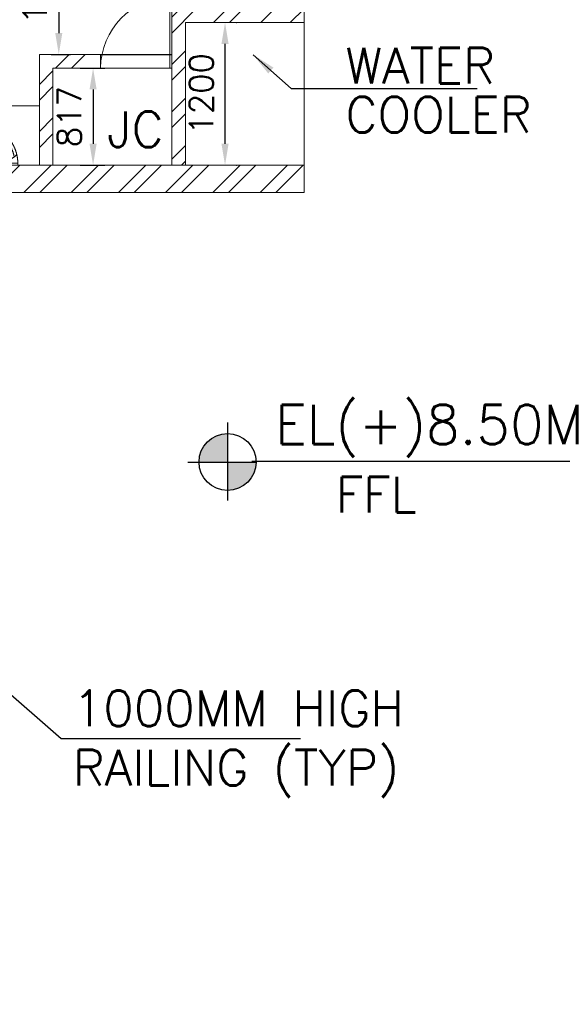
# Model space of a CAD drawing. Header units: inches. Extents: x 0 to 1544102, y 0 to 23144100.
# Tile 149 of 203: x 594570 to 599141, y 143105 to 151394. Entities that reach past the tile are written whole.
import ezdxf
from ezdxf.enums import TextEntityAlignment as Align

# ---------------------------------------------------------------- set-up
doc = ezdxf.new("R2010")
doc.units = ezdxf.units.IN
doc.header["$LTSCALE"] = 1800
doc.header["$MEASUREMENT"] = 0
doc.linetypes.add('1 NORTH ELEVATION$0$NORTH ELEVATION$0$HIDDEN', pattern=[0.375, 0.25, -0.125])
doc.linetypes.add('CENTER', pattern=[2, 1.25, -0.25, 0.25, -0.25])
doc.layers.get('0').update_dxf_attribs({"color": 253})
doc.layers.add('1', color=7, linetype='Continuous')
for name, color, linetype, lineweight in [('A-DOOR', 31, 'Continuous', 9), ('A-DOOR TAG', 3, 'Continuous', 15), ('CCONTHIN', 15, '1 NORTH ELEVATION$0$NORTH ELEVATION$0$HIDDEN', 13), ('CHAT', 11, 'Continuous', 13), ('CL', 8, 'CENTER', 15), ('DIM', 4, 'Continuous', 18), ('DOOR', 235, 'Continuous', 13), ('RAIN WATER', 6, 'Continuous', 18), ('TEXT', 3, 'Continuous', 18), ('WALL', 6, 'Continuous', 18), ('WALL HATCH', 251, 'Continuous', 13), ('WALL1', 6, 'Continuous', 18)]:
    doc.layers.add(name, color=color, linetype=linetype, lineweight=lineweight)
doc.styles.add('ROAMNS', font='ROMANS.shx')
doc.styles.add('ROMANS', font='romans.shx')
doc.styles.add('SIMPLEX-25', font='simplex.shx')
doc.styles.get("Standard").update_dxf_attribs({"font": 'arial.ttf'})
doc.dimstyles.new('DIM INT 1', dxfattribs={"dimtxt": 300, "dimasz": 200, "dimexe": 100, "dimexo": 100, "dimgap": 100, "dimtad": 1, "dimdec": 0, "dimzin": 13, "dimdsep": 46, "dimlunit": 5, "dimtxsty": 'ROAMNS', "dimblk2": 'OBLIQUE', "dimcen": 0.09, "dimclrd": 9, "dimclre": 9, "dimclrt": 4, "dimadec": 0, "dimazin": 0, "dimtfac": 1, "dimtdec": 0, "dimtix": 1, "dimtmove": 2, "dimatfit": 3, "dimfxl": 1, "dimtolj": 1, "dimtzin": 13, "dimarcsym": 0})
doc.dimstyles.new('DIM INT 2', dxfattribs={"dimtxt": 200, "dimasz": 180, "dimexe": 100, "dimexo": 100, "dimgap": 100, "dimtad": 1, "dimdec": 0, "dimzin": 13, "dimdsep": 46, "dimlunit": 5, "dimtxsty": 'ROAMNS', "dimcen": 0.09, "dimclrd": 9, "dimclre": 9, "dimclrt": 4, "dimadec": 0, "dimazin": 0, "dimtfac": 1, "dimtdec": 0, "dimtix": 1, "dimtmove": 2, "dimatfit": 3, "dimfxl": 1, "dimtolj": 1, "dimtzin": 13, "dimarcsym": 0})
pattern_1 = [(45, (-441713.8347314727, -182367.0470372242), (-198.8737822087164, 198.8737822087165), []), (45, (-441581.2522102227, -182367.0470372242), (-198.8737822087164, 198.8737822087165), [])]

# ---------------------------------------------------------------- blocks, each defined once
blk = doc.blocks.new('PL-FFL2')
at = {"layer": '1'}
h = blk.add_hatch(color=7, dxfattribs=at)
h.paths.add_polyline_path([(3.086222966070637, 1.959854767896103, 0.4142135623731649), (1.086217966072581, -0.0401502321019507), (3.086222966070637, -0.0401502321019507)])
h.paths.add_polyline_path([(5.086227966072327, -0.0401502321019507), (3.086222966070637, -0.0401502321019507), (3.086222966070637, -2.040155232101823, 0.4142135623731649)])
at = {"layer": '1', "color": 1, "linetype": 'Continuous'}
for p, q in [((3.086222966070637, 2.740155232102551), (3.086222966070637, -2.74015523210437)), ((29.24120621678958, 0), (4.780310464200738, 0)), ((4.780310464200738, 0), (5.086227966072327, 0)), ((0.3059175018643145, -0.0401502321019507), (5.086227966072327, -0.0401502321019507))]:
    blk.add_line(p, q, dxfattribs=at)
blk.add_circle((3.086222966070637, -0.0401502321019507), 2.000004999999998, dxfattribs=at)
at = {"layer": '1', "color": 4, "linetype": 'Continuous'}
blk.add_attdef('EL(+)', text='', height=2.75, dxfattribs=at).set_placement((18.97759526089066, 2.397102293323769), align=Align.MIDDLE)
at = {"layer": '1', "color": 3, "linetype": 'Continuous'}
blk.add_attdef('XXX', text='', height=2.5, dxfattribs=at).set_placement((18.43903616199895, -3.521016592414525), align=Align.MIDDLE)
blk = doc.blocks.new('SC-01& LIFT')
at = {"layer": 'WALL HATCH'}
h = blk.add_hatch(dxfattribs=at)
h.set_pattern_fill('ANSI32', color=256, scale=750, style=0)
h.set_pattern_definition([(45, (-441713.8347314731, -169222.0470372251), (-198.8737822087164, 198.8737822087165), []), (45, (-441581.2522102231, -169222.0470372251), (-198.8737822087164, 198.8737822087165), [])])
edge = h.paths.add_edge_path()
edge.add_arc((3172.500000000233, -33583100.13524975), 33587860.13529897, 89.9999019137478, 90.00029425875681, ccw=False)
edge.add_line((3230, 4760.000000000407), (3230, 9000.0000000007))
edge.add_line((3230, 9000.0000000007), (3000, 9000.0000000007))
edge.add_line((3000, 9000.0000000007), (3000.000000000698, 4759.999606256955))
blk = doc.blocks.new('_Oblique')
at = {"color": 0, "linetype": 'ByBlock', "lineweight": -2}
blk.add_line((-0.5, -0.5), (0.5, 0.5), dxfattribs=at)
blk = doc.blocks.new('SERVICE BUILDING-ARCH$0$dd1')
at = {"layer": 'DOOR'}
blk.add_lwpolyline([(-1000, 975.0000000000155), (0, 975.0000000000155), (0, 1000.000000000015), (-1000, 1000.000000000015)], close=True, dxfattribs=at)
blk.add_arc((13.43147723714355, 1014.09638690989), 1014.185331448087, 182.2092738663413, 269.2411747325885, dxfattribs=at)
blk = doc.blocks.new('Toilet')
for p, q in [((9.5, -7), (9.5, -3)), ((-10, -9.5), (-8, -9.5)), ((-10, -10.5), (-10, -9.5)), ((-7, -10.5), (-10, -10.5)), ((-8, -9.5), (-8, -9)), ((-7, -9), (-7, -10.5)), ((-4, -9), (-6, -15)), ((4, -9), (6, -15)), ((4, -15), (-4, -15))]:
    blk.add_line(p, q)
blk.add_lwpolyline([(10.5, -9), (10.5, -1), (-10.5, -1), (-10.5, -9)], close=True)
for points in [[(-9.5, -3), (-9.5, -7)], [(8.5, -2), (-8.5, -2)], [(-8.5, -8), (8.5, -8)]]:
    blk.add_lwpolyline(points)
for centre, radius, start, end in [((-8.625, -2.875), 0.8838834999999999, 81.86989999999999, 188.1301), ((8.625, -2.875), 0.8838834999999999, 351.8699, 98.13009999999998), ((-8.625, -7.125), 0.8838834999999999, 171.869898, 278.1301), ((8.625, -7.125), 0.8838834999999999, 261.8699, 8.130099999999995), ((3.519562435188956, -22.58049502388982), 12.16902005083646, 141.4691096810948, 247.9714346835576), ((4.199957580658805, -22.81740929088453), 11.3291791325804, 136.3677254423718, 238.946823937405), ((-3.519499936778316, -22.58047137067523), 12.16903423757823, 292.0284332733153, 38.53070636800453), ((-4.199890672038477, -22.81738596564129), 11.32918622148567, 301.0530065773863, 43.63209216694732), ((2.09660981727e-05, -28.87646475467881), 4, 245.7318247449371, 294.2681740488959), ((2.09415214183e-05, -29.99996806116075), 4, 254.8605283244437, 285.1394707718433)]:
    blk.add_arc(centre, radius, start, end)
blk = doc.blocks.new('A$C05027D60')
at = {"layer": 'CCONTHIN'}
for p, q in [((9.148802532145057, 371.1425766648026), (109.148802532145, 371.1425766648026)), ((9.148802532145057, 368.2933499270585), (109.148802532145, 368.2933499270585)), ((9.148802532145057, 358.7961154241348), (109.148802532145, 358.7961154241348)), ((9.148802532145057, 355.9468886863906), (109.148802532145, 355.9468886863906)), ((9.148802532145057, 346.4496541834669), (109.148802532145, 346.4496541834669)), ((9.148802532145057, 343.6004274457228), (109.148802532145, 343.6004274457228)), ((9.148802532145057, 334.1031929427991), (109.148802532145, 334.1031929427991)), ((440.8511974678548, 371.1425766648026), (340.851197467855, 371.1425766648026)), ((440.8511974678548, 368.2933499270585), (340.851197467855, 368.2933499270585)), ((440.8511974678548, 358.7961154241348), (340.851197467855, 358.7961154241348)), ((440.8511974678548, 355.9468886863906), (340.851197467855, 355.9468886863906)), ((440.8511974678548, 346.4496541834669), (340.851197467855, 346.4496541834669)), ((440.8511974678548, 343.6004274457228), (340.851197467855, 343.6004274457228)), ((440.8511974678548, 334.1031929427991), (340.851197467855, 334.1031929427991)), ((9.148802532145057, 331.2539662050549), (109.148802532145, 331.2539662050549)), ((9.148802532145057, 321.7567317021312), (109.148802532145, 321.7567317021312)), ((9.148802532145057, 318.9075049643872), (109.148802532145, 318.9075049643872)), ((9.148802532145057, 309.4102704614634), (109.148802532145, 309.4102704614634)), ((9.148802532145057, 306.5610437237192), (109.148802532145, 306.5610437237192)), ((9.148802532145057, 297.0638092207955), (109.148802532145, 297.0638092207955)), ((9.148802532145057, 294.2145824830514), (109.148802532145, 294.2145824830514)), ((9.148802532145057, 284.7173479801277), (109.148802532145, 284.7173479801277)), ((9.148802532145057, 281.8681212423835), (109.148802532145, 281.8681212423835)), ((9.148802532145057, 272.3708867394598), (109.148802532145, 272.3708867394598)), ((9.148802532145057, 269.5216600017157), (109.148802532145, 269.5216600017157)), ((9.148802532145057, 260.024425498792), (109.148802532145, 260.024425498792)), ((9.148802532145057, 257.1751987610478), (109.148802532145, 257.1751987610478)), ((440.8511974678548, 331.2539662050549), (340.851197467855, 331.2539662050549)), ((440.8511974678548, 321.7567317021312), (340.851197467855, 321.7567317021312)), ((440.8511974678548, 318.9075049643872), (340.851197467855, 318.9075049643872)), ((440.8511974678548, 309.4102704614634), (340.851197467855, 309.4102704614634)), ((440.8511974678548, 306.5610437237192), (340.851197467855, 306.5610437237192)), ((440.8511974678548, 297.0638092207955), (340.851197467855, 297.0638092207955)), ((440.8511974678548, 294.2145824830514), (340.851197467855, 294.2145824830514)), ((440.8511974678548, 284.7173479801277), (340.851197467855, 284.7173479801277)), ((440.8511974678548, 281.8681212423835), (340.851197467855, 281.8681212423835)), ((440.8511974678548, 272.3708867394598), (340.851197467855, 272.3708867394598)), ((440.8511974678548, 269.5216600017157), (340.851197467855, 269.5216600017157)), ((440.8511974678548, 260.024425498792), (340.851197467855, 260.024425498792)), ((440.8511974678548, 257.1751987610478), (340.851197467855, 257.1751987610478)), ((9.148802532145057, 247.6779642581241), (109.148802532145, 247.6779642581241)), ((9.148802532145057, 244.82873752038), (109.148802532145, 244.82873752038)), ((9.148802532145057, 235.3315030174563), (109.148802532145, 235.3315030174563)), ((9.148802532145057, 232.4822762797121), (109.148802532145, 232.4822762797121)), ((9.148802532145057, 222.9850417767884), (109.148802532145, 222.9850417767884)), ((9.148802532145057, 220.1358150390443), (109.148802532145, 220.1358150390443)), ((440.8511974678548, 247.6779642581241), (340.851197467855, 247.6779642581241)), ((440.8511974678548, 244.82873752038), (340.851197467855, 244.82873752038)), ((440.8511974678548, 235.3315030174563), (340.851197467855, 235.3315030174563)), ((440.8511974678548, 232.4822762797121), (340.851197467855, 232.4822762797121)), ((440.8511974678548, 222.9850417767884), (340.851197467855, 222.9850417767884)), ((440.8511974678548, 220.1358150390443), (340.851197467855, 220.1358150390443))]:
    blk.add_line(p, q, dxfattribs=at)
for points in [[(25, 0), (425, 0, 0.4142135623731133), (450, 25), (449.9999999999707, 471.3714301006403, 0.4142135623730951), (424.9999999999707, 496.3714301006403), (25, 496.3714301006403, 0.4142135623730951), (0, 471.3714301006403), (0, 25, 0.4142135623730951)], [(34.14880253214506, 400), (84.14880253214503, 400, -0.4142135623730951), (109.148802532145, 375), (109.148802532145, 225, -0.4142135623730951), (84.14880253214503, 200), (34.14880253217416, 200, -0.4142135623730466), (9.148802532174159, 225), (9.148802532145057, 375, -0.4142135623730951)], [(415.8511974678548, 400), (365.851197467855, 400, 0.4142135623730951), (340.851197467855, 375), (340.851197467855, 225, 0.4142135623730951), (365.851197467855, 200), (415.8511974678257, 200, 0.4142135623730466), (440.8511974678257, 225), (440.8511974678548, 375, 0.4142135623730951)]]:
    blk.add_lwpolyline(points, format="xyb", close=True, dxfattribs=at)
blk.add_circle((223.106156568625, 104.7449243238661), 44.59617021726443, dxfattribs=at)
for centre, radius, start, end in [((224.9999999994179, 389.2779650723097), 76.67368955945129, 0, 180), ((223.106156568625, 143.5114367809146), 117.9781463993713, 180, 11.98947026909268)]:
    blk.add_arc(centre, radius, start, end, dxfattribs=at)
blk.add_spline([(105.1280101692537, 143.5114367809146), (122.0595987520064, 230.9341485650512), (141.623062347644, 300.8425457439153), (148.3263104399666, 389.2779650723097)], degree=3, dxfattribs=at)
blk.add_open_spline([(338.5107033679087, 168.0192642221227), (336.1244654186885, 189.2229972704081), (329.7229214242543, 234.270609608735), (302.6342190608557, 305.2274828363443), (302.0144812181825, 359.4572221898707), (301.6736895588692, 389.2779650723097)], degree=3, knots=[24.56077202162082, 24.56077202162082, 24.56077202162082, 24.56077202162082, 88.4052752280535, 160.9994423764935, 249.688545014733, 249.688545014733, 249.688545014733, 249.688545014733], dxfattribs=at)
blk = doc.blocks.new('*U1384')
for p, q in [((9.5, -7), (9.5, -3)), ((-10, -9.5), (-8, -9.5)), ((-10, -10.5), (-10, -9.5)), ((-7, -10.5), (-10, -10.5)), ((-8, -9.5), (-8, -9)), ((-7, -9), (-7, -10.5)), ((-4, -9), (-6, -15)), ((4, -9), (6, -15)), ((4, -15), (-4, -15))]:
    blk.add_line(p, q)
blk.add_lwpolyline([(10.5, -9), (10.5, -1), (-10.5, -1), (-10.5, -9)], close=True)
for points in [[(-9.5, -3), (-9.5, -7)], [(8.5, -2), (-8.5, -2)], [(-8.5, -8), (8.5, -8)]]:
    blk.add_lwpolyline(points)
for centre, radius, start, end in [((-8.625, -2.875), 0.8838834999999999, 81.86989999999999, 188.1301), ((8.625, -2.875), 0.8838834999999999, 351.8699, 98.13009999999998), ((-8.625, -7.125), 0.8838834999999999, 171.869898, 278.1301), ((8.625, -7.125), 0.8838834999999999, 261.8699, 8.130099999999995), ((3.519562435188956, -22.58049502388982), 12.16902005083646, 141.4691096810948, 247.9714346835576), ((4.199957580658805, -22.81740929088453), 11.3291791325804, 136.3677254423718, 238.946823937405), ((-3.519499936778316, -22.58047137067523), 12.16903423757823, 292.0284332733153, 38.53070636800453), ((-4.199890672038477, -22.81738596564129), 11.32918622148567, 301.0530065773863, 43.63209216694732), ((2.09660981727e-05, -28.87646475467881), 4, 245.7318247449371, 294.2681740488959), ((2.09415214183e-05, -29.99996806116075), 4, 254.8605283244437, 285.1394707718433)]:
    blk.add_arc(centre, radius, start, end)
blk = doc.blocks.new('*U1381')
for p, q in [((-27.49682435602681, 308.1439852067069), (42.7468245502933, 308.1439852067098)), ((-20.13163502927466, 282.7439852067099), (35.38163522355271, 282.7439852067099)), ((-43.17499990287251, 235.1958732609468), (-120.9794756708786, 59.29631018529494)), ((-43.17499990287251, 235.1958732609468), (58.42500009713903, 235.1958732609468)), ((58.42500009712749, 235.1958732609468), (136.2294758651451, 59.29631018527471)), ((-186.0499999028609, 28.7439852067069), (201.300000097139, 28.743985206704)), ((-186.0499999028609, 28.7439852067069), (-186.0499999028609, 11.67212062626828)), ((-186.0499999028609, 11.67212062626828), (201.300000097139, 11.67212062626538)), ((-120.9794756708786, 59.29631018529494), (136.2294758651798, 59.29631018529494)), ((201.300000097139, 11.67212062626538), (201.300000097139, 28.743985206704))]:
    blk.add_line(p, q)
blk.add_circle((7.118994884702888, 194.1076211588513), 12.7)
for centre, radius, start, end in [((148.0873589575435, 23.81626660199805), 334.1736928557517, 121.6970540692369, 179.1550869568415), ((148.0873589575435, 23.81626660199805), 308.7736928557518, 123.0107951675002, 169.3055204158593), ((-132.8373587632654, 23.81626660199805), 308.7736928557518, 10.69447958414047, 56.98920483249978), ((-132.8373587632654, 23.81626660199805), 334.1736928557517, 0.8449130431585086, 58.30294593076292), ((7.625000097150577, 299.6545788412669), 272.6008226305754, 227.2519700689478, 312.7480299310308)]:
    blk.add_arc(centre, radius, start, end)
blk = doc.blocks.new('*D1392')
at = {"color": 9, "lineweight": -2, "transparency": 16777216}
for p, q in [((5578.165268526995, -214.9999999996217), (5868.665268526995, -214.9999999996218)), ((5768.665268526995, -394.9999999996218), (5768.665268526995, -769.9999999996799)), ((5578.165268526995, -949.9999999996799), (5868.665268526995, -949.9999999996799))]:
    blk.add_line(p, q, dxfattribs=at)
at = {"color": 9, "transparency": 16777216}
for points in [[(5738.665268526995, -394.9999999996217), (5798.665268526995, -394.9999999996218), (5768.665268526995, -214.9999999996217)], [(5738.665268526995, -769.9999999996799), (5798.665268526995, -769.9999999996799), (5768.665268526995, -949.9999999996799)]]:
    blk.add_solid(points, dxfattribs=at)
at = {"color": 4, "transparency": 16777216, "insert": (5568.665268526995, -582.4999999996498), "char_height": 200, "attachment_point": 5, "rotation": 90, "style": 'ROAMNS'}
blk.add_mtext('\\A1;735', dxfattribs=at)
blk = doc.blocks.new('*D1393')
at = {"color": 9, "lineweight": -2, "transparency": 16777216}
for p, q in [((4410.000000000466, -1783.173365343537), (4223.665268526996, -1783.173365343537)), ((4323.665268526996, -1963.173365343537), (4323.665268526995, -2803.173365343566)), ((4260.000000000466, -2983.173365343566), (4423.665268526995, -2983.173365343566))]:
    blk.add_line(p, q, dxfattribs=at)
at = {"color": 9, "transparency": 16777216}
for points in [[(4293.665268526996, -1963.173365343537), (4353.665268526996, -1963.173365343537), (4323.665268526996, -1783.173365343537)], [(4293.665268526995, -2803.173365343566), (4353.665268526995, -2803.173365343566), (4323.665268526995, -2983.173365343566)]]:
    blk.add_solid(points, dxfattribs=at)
at = {"color": 4, "transparency": 16777216, "insert": (4123.665268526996, -2383.173365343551), "char_height": 200, "attachment_point": 5, "rotation": 90, "style": 'ROAMNS'}
blk.add_mtext('\\A1;1200', dxfattribs=at)
blk = doc.blocks.new('*D1394')
at = {"color": 9, "lineweight": -2, "transparency": 16777216}
for p, q in [((4503.165268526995, -3098.173365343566), (4712.665268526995, -3098.173365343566)), ((4612.665268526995, -3278.173365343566), (4612.665268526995, -3734.999999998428)), ((4503.165268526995, -3914.999999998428), (4712.665268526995, -3914.999999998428))]:
    blk.add_line(p, q, dxfattribs=at)
at = {"color": 9, "transparency": 16777216}
for points in [[(4582.665268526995, -3278.173365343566), (4642.665268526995, -3278.173365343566), (4612.665268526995, -3098.173365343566)], [(4582.665268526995, -3734.999999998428), (4642.665268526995, -3734.999999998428), (4612.665268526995, -3914.999999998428)]]:
    blk.add_solid(points, dxfattribs=at)
at = {"color": 4, "transparency": 16777216, "insert": (4412.665268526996, -3506.586682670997), "char_height": 200, "attachment_point": 5, "rotation": 90, "style": 'ROAMNS'}
blk.add_mtext('\\A1;817', dxfattribs=at)
blk = doc.blocks.new('*D1391')
at = {"color": 9, "lineweight": -2, "transparency": 16777216}
for p, q in [((5819.665268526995, -2714.999999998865), (5824.165268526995, -2714.999999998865)), ((5724.165268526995, -3734.999999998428), (5724.165268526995, -2894.999999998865)), ((5819.665268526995, -3914.999999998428), (5824.165268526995, -3914.999999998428))]:
    blk.add_line(p, q, dxfattribs=at)
at = {"color": 9, "transparency": 16777216}
for points in [[(5694.165268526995, -2894.999999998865), (5754.165268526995, -2894.999999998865), (5724.165268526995, -2714.999999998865)], [(5694.165268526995, -3734.999999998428), (5754.165268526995, -3734.999999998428), (5724.165268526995, -3914.999999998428)]]:
    blk.add_solid(points, dxfattribs=at)
at = {"color": 4, "transparency": 16777216, "insert": (5524.165268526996, -3314.999999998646), "char_height": 200, "attachment_point": 5, "rotation": 90, "style": 'ROAMNS'}
blk.add_mtext('\\A1;1200', dxfattribs=at)
blk = doc.blocks.new('*D1395')
at = {"color": 9, "lineweight": -2, "transparency": 16777216}
for p, q in [((5375.000000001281, 950.0000000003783), (5424.165268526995, 950.0000000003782)), ((5324.165268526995, 80.00000000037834), (5324.165268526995, 770.0000000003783)), ((5375.000000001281, -99.99999999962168), (5424.165268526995, -99.9999999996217))]:
    blk.add_line(p, q, dxfattribs=at)
at = {"color": 9, "transparency": 16777216}
for points in [[(5294.165268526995, 770.0000000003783), (5354.165268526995, 770.0000000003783), (5324.165268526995, 950.0000000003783)], [(5294.165268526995, 80.00000000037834), (5354.165268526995, 80.00000000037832), (5324.165268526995, -99.99999999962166)]]:
    blk.add_solid(points, dxfattribs=at)
at = {"color": 4, "transparency": 16777216, "insert": (5124.165268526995, 425.0000000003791), "char_height": 200, "attachment_point": 5, "rotation": 90, "style": 'ROAMNS'}
blk.add_mtext('\\A1;1050', dxfattribs=at)
blk = doc.blocks.new('TOILET unit2 option3')
at = {"layer": 'WALL HATCH'}
h = blk.add_hatch(dxfattribs=at)
h.set_pattern_fill('ANSI32', color=256, scale=750, style=0)
h.set_pattern_definition([(45, (-441713.8347314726, -182137.0470372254), (-198.8737822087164, 198.8737822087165), []), (45, (-441581.2522102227, -182137.0470372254), (-198.8737822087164, 198.8737822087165), [])])
h.paths.add_polyline_path([(730.0000000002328, 950.0000000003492), (500.0000000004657, 950.0000000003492), (500.0000000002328, 3.492459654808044e-10), (730.0000000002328, 3.492459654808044e-10)])
h.paths.add_polyline_path([(500.0000000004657, -949.9999999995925), (730.0000000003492, -949.9999999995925), (730.0000000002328, 3.492459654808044e-10), (500.0000000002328, 3.492459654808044e-10)])
h = blk.add_hatch(dxfattribs=at)
h.set_pattern_fill('ANSI32', color=256, scale=750, style=0)
h.set_pattern_definition([(45, (-590575.7935778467, -154084.8886561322), (-198.8737822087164, 198.8737822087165), []), (45, (-590443.2110565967, -154084.8886561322), (-198.8737822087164, 198.8737822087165), [])])
h.paths.add_polyline_path([(1960.000000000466, 950), (1730.000000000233, 950), (1730.000000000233, 500), (1960.000000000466, 500)])
h.paths.add_polyline_path([(1960.000000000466, -100), (1730.000000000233, -99.9999999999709), (1730.000000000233, -349.9999999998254), (1960.000000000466, -349.9999999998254)])
h = blk.add_hatch(dxfattribs=at)
h.set_pattern_fill('ANSI32', color=256, scale=750, style=0)
h.set_pattern_definition([(45, (-252961.5708052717, -711174.7075294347), (-198.8737822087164, 198.8737822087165), []), (45, (-252828.9882840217, -711174.7075294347), (-198.8737822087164, 198.8737822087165), [])])
h.paths.add_polyline_path([(3160.000000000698, 949.9999814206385), (3275.000000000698, 950.0000185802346), (3275.000000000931, 140.1490428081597), (3160.000000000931, 140.1490428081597)])
h.paths.add_polyline_path([(3160.000000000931, 140.1490428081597), (3275.000000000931, 140.1490428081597), (3275.000080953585, -206.3474214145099), (3160.000080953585, -206.3474585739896)])
h = blk.add_hatch(dxfattribs=at)
h.set_pattern_fill('ANSI32', color=256, scale=750, style=0)
h.set_pattern_definition([(45, (-441713.8347314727, -181987.0470372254), (-198.8737822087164, 198.8737822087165), []), (45, (-441581.2522102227, -181987.0470372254), (-198.8737822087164, 198.8737822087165), [])])
h.paths.add_polyline_path([(6160.000000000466, -349.9999999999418), (6390.000000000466, -349.9999999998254), (6390.000000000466, 50.00000000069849), (6160.000000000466, 50.00000000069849)])
h.paths.add_polyline_path([(6390.000000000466, -949.9999999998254), (6160.000000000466, -949.9999999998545), (6160.000000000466, -1179.999999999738), (6390.000000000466, -1179.999999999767)])
h.paths.add_polyline_path([(6160.000000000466, -2714.999999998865), (6390.000000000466, -2714.999999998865), (6390.000000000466, -2079.999999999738), (6160.000000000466, -2079.999999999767)])
h = blk.add_hatch(dxfattribs=at)
h.set_pattern_fill('ANSI32', color=256, scale=750, style=0)
h.set_pattern_definition([(45, (0, -100.0000000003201), (-198.8737822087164, 198.8737822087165), []), (45, (132.5825212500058, -100.0000000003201), (-198.8737822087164, 198.8737822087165), [])])
h.paths.add_polyline_path([(6160.000000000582, -99.99999999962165), (5275.000000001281, -99.99999999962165), (5275.000000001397, -1050), (5390.000000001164, -1050), (5390.000000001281, -214.9999999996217), (6160.000000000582, -214.9999999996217)])
h = blk.add_hatch(dxfattribs=at)
h.set_pattern_fill('ANSI32', color=256, scale=750, style=0)
h.set_pattern_definition([(45, (-441713.8347314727, -181787.0470372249), (-198.8737822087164, 198.8737822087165), []), (45, (-441581.2522102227, -181787.0470372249), (-198.8737822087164, 198.8737822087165), [])])
h.paths.add_polyline_path([(1495.000000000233, -949.999999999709), (1495.000000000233, -1179.999999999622), (6160.000000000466, -1179.999999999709), (6160.000000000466, -949.9999999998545)])
h.paths.add_polyline_path([(895.0000000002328, -1179.999999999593), (895.0000000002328, -949.9999999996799), (115.0000000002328, -949.9999999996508), (115.0000000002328, -1179.999999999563)])
h = blk.add_hatch(dxfattribs=at)
h.set_pattern_fill('ANSI32', color=256, scale=750, style=0)
h.set_pattern_definition([(45, (-681230.979819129, -184574.4962365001), (-198.8737822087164, 198.8737822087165), []), (45, (-681098.3972978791, -184574.4962365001), (-198.8737822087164, 198.8737822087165), [])])
h.paths.add_polyline_path([(1845.000000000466, -1786.347421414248), (1960.000000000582, -1786.347421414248), (1960.000000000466, -1179.999999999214), (1845.000000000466, -1179.999999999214)])
h.paths.add_polyline_path([(1845.000000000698, -3914.999999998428), (1960.000000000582, -3914.999999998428), (1960.000000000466, -3403.152578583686), (1845.000000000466, -3403.152578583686)])
h = blk.add_hatch(dxfattribs=at)
h.set_pattern_fill('ANSI32', color=256, scale=750, style=0)
h.set_pattern_definition([(45, (-441713.8347314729, -181802.0470372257), (-198.8737822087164, 198.8737822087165), []), (45, (-441581.2522102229, -181802.0470372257), (-198.8737822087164, 198.8737822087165), [])])
h.paths.add_polyline_path([(1675.000000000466, -2529.999999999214), (1046.347421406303, -2529.999999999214), (115.0000000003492, -2529.999999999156), (115.0000000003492, -2644.999999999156), (1675.000000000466, -2644.999999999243)])
h = blk.add_hatch(dxfattribs=at)
h.set_pattern_fill('ANSI32', color=256, scale=750, style=0)
h.set_pattern_definition([(45, (-441713.8347314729, -182137.0470372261), (-198.8737822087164, 198.8737822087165), []), (45, (-441581.2522102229, -182137.0470372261), (-198.8737822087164, 198.8737822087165), [])])
h.paths.add_polyline_path([(5390.000000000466, -2714.999999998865), (6160.000000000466, -2714.999999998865), (6160.000000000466, -2599.999999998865), (5275.000000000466, -2599.999999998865), (5275.000000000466, -3914.999999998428), (5390.000000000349, -3914.999999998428)])
h = blk.add_hatch(dxfattribs=at)
h.set_pattern_fill('ANSI32', color=256, scale=750, style=0)
h.set_pattern_definition([(45, (0, 0), (-198.8737822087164, 198.8737822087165), []), (45, (132.5825212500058, 0), (-198.8737822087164, 198.8737822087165), [])])
h.paths.add_polyline_path([(4675.000000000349, -3098.173365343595), (4675.000000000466, -2983.173365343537), (4160.000000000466, -2983.173365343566), (4160.000000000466, -3914.999999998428), (4275.000000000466, -3914.999999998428), (4275.000000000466, -3098.173365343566)])
h = blk.add_hatch(dxfattribs=at)
h.set_pattern_fill('ANSI32', color=256, scale=750, style=0)
h.set_pattern_definition(pattern_1)
h.paths.add_polyline_path([(115.0000000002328, -3914.999999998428), (115.0000000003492, -4144.999999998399), (3000.000000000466, -4144.999999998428), (3000.000000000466, -3914.999999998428)])
h = blk.add_hatch(dxfattribs=at)
h.set_pattern_fill('ANSI32', color=256, scale=750, style=0)
h.set_pattern_definition(pattern_1)
h.paths.add_polyline_path([(6390.000000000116, -3914.999999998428), (6160.000000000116, -3914.999999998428), (6159.999999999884, -3914.999999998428), (2960.165268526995, -3914.999999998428), (2960.165268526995, -4144.999999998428), (6389.999999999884, -4144.999999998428)])
for p, q in [((1730.000000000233, -349.9999999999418), (1730.000000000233, -949.9999999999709)), ((1960.000000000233, -349.9999999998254), (1960.000000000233, -949.9999999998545)), ((4675.000000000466, -2983.173365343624), (5275.000000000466, -2983.173365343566))]:
    blk.add_line(p, q)
at = {"layer": 'A-DOOR TAG', "color": 1}
for p, q in [((6340.770215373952, 521.3648612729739), (5760.728451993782, 521.3648612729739)), ((3732.398893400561, -639.9201288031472), (3210.361306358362, -639.9201288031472)), ((7361.68615021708, -654.5470372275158), (6781.64438683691, -654.5470372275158)), ((2158.515268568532, -697.691308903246), (1694.481857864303, -697.691308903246)), ((6340.770370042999, -1540.907198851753), (5760.728606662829, -1540.907198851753)), ((1917.155147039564, -2235.58142754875), (1395.117559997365, -2235.58142754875)), ((5269.567918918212, -2161.508096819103), (4689.526155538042, -2161.508096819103)), ((1917.155147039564, -2939.418572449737), (1395.117559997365, -2939.418572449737))]:
    blk.add_line(p, q, dxfattribs=at)
for centre, radius in [((6050.749333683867, 533.5616673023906), 290.2772362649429), ((3471.380099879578, -628.9430033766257), 261.2495126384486), ((7071.665268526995, -642.3502311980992), 290.2772362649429), ((1926.498563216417, -687.9338640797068), 232.2217890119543), ((6050.749488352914, -1553.10400488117), 290.2772362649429), ((4979.547037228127, -2149.311290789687), 290.2772362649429), ((1656.136353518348, -2224.604302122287), 261.2495126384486), ((1656.136353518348, -2950.395697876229), 261.2495126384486)]:
    blk.add_circle(centre, radius, dxfattribs=at)
at = {"layer": 'CCONTHIN', "linetype": 'Continuous'}
for p, q in [((4375.000000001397, -349.9999999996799), (5275.000000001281, -349.999999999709)), ((4375.000000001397, -949.9999999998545), (4375.000000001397, -349.9999999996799)), ((2709.999980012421, -1783.173365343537), (2709.999980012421, -1183.174056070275)), ((4510.000000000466, -1783.173365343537), (4510.000000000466, -1183.174056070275)), ((4510.000000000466, -1783.173365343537), (2709.999980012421, -1783.173365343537)), ((2660.000000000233, -3415.999828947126), (4160.000000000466, -3415.999828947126)), ((2659.999999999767, -3914.999999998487), (2659.999999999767, -3415.999828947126)), ((3402, -3914.999999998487), (3402, -3415.999828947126)), ((3418.000000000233, -3914.999999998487), (3418.000000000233, -3415.999828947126)), ((4160.000000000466, -3914.999999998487), (4160.000000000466, -3415.999828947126))]:
    blk.add_line(p, q, dxfattribs=at)
at = {"layer": 'CCONTHIN'}
for p, q in [((4811.567700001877, -714.1253151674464), (4802.612840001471, -803.2250951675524)), ((4838.432320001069, -714.1252151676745), (4811.567680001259, -714.1252151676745)), ((4847.387160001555, -803.225095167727), (4838.432300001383, -714.1253151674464)), ((4524.551004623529, -898.8437840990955), (4524.551004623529, -949.9999999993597)), ((4525.000000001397, -898.8437840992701), (5125.000000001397, -898.8437840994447)), ((5125.000000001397, -898.8437840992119), (5125.000000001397, -949.9999999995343)), ((4525.000000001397, -911.8835490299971), (5125.000000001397, -911.8835490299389)), ((4525.000000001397, -925.6476973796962), (5125.000000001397, -925.6476973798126)), ((4525.000000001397, -938.6874623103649), (5125.000000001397, -938.6874623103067)), ((4525.000000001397, -949.9999999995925), (5125.000000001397, -949.9999999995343)), ((2863.983093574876, -1234.330014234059), (2863.983093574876, -1183.173798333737)), ((3463.983093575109, -1183.17379833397), (2863.983093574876, -1183.17379833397)), ((3463.983093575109, -1194.486336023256), (2863.983093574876, -1194.486336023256)), ((3463.983093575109, -1207.526100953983), (2863.983093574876, -1207.526100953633)), ((3463.983093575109, -1221.290249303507), (2863.983093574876, -1221.290249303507)), ((3463.983093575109, -1234.330014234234), (2863.983093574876, -1234.330014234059)), ((3464.432088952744, -1234.330014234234), (3464.432088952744, -1183.17379833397)), ((3763.983113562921, -1234.330014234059), (3763.983113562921, -1183.173798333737)), ((4363.983113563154, -1183.17379833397), (3763.983113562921, -1183.17379833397)), ((4363.983113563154, -1194.486336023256), (3763.983113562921, -1194.486336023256)), ((4363.983113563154, -1207.526100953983), (3763.983113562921, -1207.526100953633)), ((4363.983113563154, -1221.290249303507), (3763.983113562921, -1221.290249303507)), ((4363.983113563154, -1234.330014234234), (3763.983113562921, -1234.330014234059)), ((4364.432108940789, -1234.330014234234), (4364.432108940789, -1183.17379833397)), ((3141.59593357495, -1329.948703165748), (3150.55079357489, -1419.048483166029)), ((3177.415393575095, -1419.048483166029), (3186.370253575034, -1329.948703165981)), ((4041.595953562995, -1329.948703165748), (4050.550813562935, -1419.048483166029)), ((4077.41541356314, -1419.048483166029), (4086.37027356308, -1329.948703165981)), ((3150.550773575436, -1419.048583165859), (3177.415413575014, -1419.048583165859)), ((4050.550793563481, -1419.048583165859), (4077.415433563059, -1419.048583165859))]:
    blk.add_line(p, q, dxfattribs=at)
for points in [[(4560.04199516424, -552.7780564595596, -0.106945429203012), (4629.444318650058, -478.8235106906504, -0.0815881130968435), (4719.494955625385, -436.2923374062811, -0.0697200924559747), (4828.983113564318, -420.9507144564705, -0.0697200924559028), (4938.471271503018, -436.2923374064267, -0.0815881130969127), (5028.521908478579, -478.8235106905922, -0.1069454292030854), (5097.924231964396, -552.7780564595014, -0.277066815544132), (5097.924231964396, -729.4977454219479)], [(4807.271733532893, -771.111430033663, -0.0537435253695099), (4735.186285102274, -758.6598285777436, -0.0815881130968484), (4661.871574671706, -724.0330812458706, -0.1069454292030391), (4608.992855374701, -667.6859523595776, -0.2770668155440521), (4608.992855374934, -549.7277875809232, -0.1069454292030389), (4661.871574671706, -493.3806586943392, -0.081588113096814), (4735.186285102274, -458.7539113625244, -0.0697200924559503), (4828.983113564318, -445.6109778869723, -0.0697200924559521), (4922.779942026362, -458.7539113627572, -0.0815881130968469), (4996.09465245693, -493.3806586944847, -0.1069454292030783), (5048.973371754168, -549.727787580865, -0.2770668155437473), (5048.973371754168, -667.6859523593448, -0.1069454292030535), (4996.09465245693, -724.0330812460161, -0.0815881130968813), (4922.779942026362, -758.6598285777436, -0.0595755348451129), (4842.769748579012, -771.5241720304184)], [(4719.494955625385, -845.9834644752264, -0.0815881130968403), (4629.444318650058, -803.4522911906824, -0.106945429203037), (4560.04199516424, -729.4977454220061, -0.2770668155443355), (4560.04199516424, -552.7780564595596)], [(5097.924231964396, -729.4977454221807, -0.1069454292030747), (5028.521908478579, -803.4522911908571, -0.0815881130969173), (4938.471271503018, -845.9834644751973, -0.1401212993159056), (4719.494955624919, -845.9834644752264)], [(2891.058861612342, -1403.676052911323, -0.1069454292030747), (2960.461185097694, -1329.721507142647, -0.0815881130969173), (3050.511822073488, -1287.190333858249, -0.1401212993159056), (3269.488137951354, -1287.190333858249)], [(3269.488137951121, -1287.190333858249, -0.0815881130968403), (3359.538774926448, -1329.721507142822, -0.106945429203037), (3428.941098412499, -1403.676052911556, -0.2770668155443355), (3428.941098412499, -1580.395741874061)], [(3791.058881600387, -1403.676052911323, -0.1069454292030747), (3860.461205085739, -1329.721507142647, -0.0815881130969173), (3950.511842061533, -1287.190333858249, -0.1401212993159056), (4169.488157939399, -1287.190333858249)], [(4169.488157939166, -1287.190333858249, -0.0815881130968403), (4259.538794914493, -1329.721507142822, -0.106945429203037), (4328.941118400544, -1403.676052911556, -0.2770668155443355), (4328.941118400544, -1580.395741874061)], [(3428.941098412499, -1580.395741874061, -0.106945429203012), (3359.538774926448, -1654.35028764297, -0.0815881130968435), (3269.488137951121, -1696.881460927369, -0.0697200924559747), (3159.999980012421, -1712.223083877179, -0.0697200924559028), (3050.511822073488, -1696.881460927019, -0.0815881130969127), (2960.461185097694, -1654.35028764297, -0.1069454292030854), (2891.058861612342, -1580.395741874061, -0.277066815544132), (2891.058861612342, -1403.676052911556)], [(3181.711360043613, -1362.062368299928, -0.0537435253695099), (3253.796808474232, -1374.513969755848, -0.0815881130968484), (3327.111518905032, -1409.140717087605, -0.1069454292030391), (3379.990238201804, -1465.487845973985, -0.2770668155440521), (3379.990238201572, -1583.446010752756, -0.1069454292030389), (3327.111518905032, -1639.793139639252, -0.081588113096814), (3253.796808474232, -1674.419886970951, -0.0697200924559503), (3159.999980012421, -1687.562820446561, -0.0697200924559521), (3066.203151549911, -1674.419886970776, -0.0815881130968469), (2992.888441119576, -1639.793139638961, -0.1069454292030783), (2940.009721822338, -1583.446010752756, -0.2770668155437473), (2940.009721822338, -1465.487845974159, -0.1069454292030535), (2992.888441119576, -1409.14071708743, -0.0815881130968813), (3066.203151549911, -1374.513969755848, -0.0595755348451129), (3146.213344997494, -1361.649626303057)], [(4328.941118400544, -1580.395741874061, -0.106945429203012), (4259.538794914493, -1654.35028764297, -0.0815881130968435), (4169.488157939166, -1696.881460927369, -0.0697200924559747), (4060.000000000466, -1712.223083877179, -0.0697200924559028), (3950.511842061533, -1696.881460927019, -0.0815881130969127), (3860.461205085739, -1654.35028764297, -0.1069454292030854), (3791.058881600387, -1580.395741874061, -0.277066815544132), (3791.058881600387, -1403.676052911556)], [(4081.711380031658, -1362.062368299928, -0.0537435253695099), (4153.796828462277, -1374.513969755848, -0.0815881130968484), (4227.111538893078, -1409.140717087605, -0.1069454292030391), (4279.99025818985, -1465.487845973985, -0.2770668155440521), (4279.990258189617, -1583.446010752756, -0.1069454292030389), (4227.111538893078, -1639.793139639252, -0.081588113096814), (4153.796828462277, -1674.419886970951, -0.0697200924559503), (4060.000000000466, -1687.562820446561, -0.0697200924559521), (3966.203171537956, -1674.419886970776, -0.0815881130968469), (3892.888461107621, -1639.793139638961, -0.1069454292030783), (3840.009741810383, -1583.446010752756, -0.2770668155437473), (3840.009741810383, -1465.487845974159, -0.1069454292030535), (3892.888461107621, -1409.14071708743, -0.0815881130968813), (3966.203171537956, -1374.513969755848, -0.0595755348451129), (4046.213364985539, -1361.649626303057)]]:
    blk.add_lwpolyline(points, format="xyb", dxfattribs=at)
blk.add_lwpolyline([(1090.500000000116, -1179.999999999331), (690.4999999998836, -1179.99999999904, 0.4142135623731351), (665.4999999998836, -1204.99999999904), (665.4999999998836, -1279.99999999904, 0.4142135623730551), (690.4999999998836, -1304.99999999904), (1090.500000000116, -1304.999999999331, 0.4142135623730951), (1115.499999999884, -1279.999999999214), (1115.499999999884, -1204.999999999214, 0.414213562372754)], format="xyb", close=True, dxfattribs=at)
for centre in [(4749.320842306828, -805.4751651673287), (4825.000000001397, -805.4751651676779), (4902.006862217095, -805.4751651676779), (3086.976231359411, -1327.698633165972), (3163.983093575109, -1327.698633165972), (3239.66225126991, -1327.698633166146), (3986.976251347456, -1327.698633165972), (4063.983113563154, -1327.698633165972), (4139.662271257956, -1327.698633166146)]:
    blk.add_circle(centre, 22.49998, dxfattribs=at)
for centre, start, end in [((4825.000000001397, -715.4752151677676), 305.7390999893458, 234.2606999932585), ((3163.983093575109, -1417.698583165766), 125.7390999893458, 54.26069999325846), ((4063.983113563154, -1417.698583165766), 125.7390999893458, 54.26069999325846)]:
    blk.add_arc(centre, 26.99999, start, end, dxfattribs=at)
at = {"layer": 'CL', "ltscale": 0.25}
for p, q in [((4825.000000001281, -209.9161049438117), (4825.000000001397, -1025.252363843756)), ((890.5, -1916.13154424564), (890.5, -1179.999999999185)), ((3163.983093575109, -1922.00423348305), (3163.983093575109, -1185.872689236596)), ((4063.983113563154, -1922.00423348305), (4063.983113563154, -1185.872689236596)), ((836.262243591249, -3914.999999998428), (836.262243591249, -3178.868455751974)), ((3034.999999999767, -3205.733623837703), (3034.999999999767, -3914.999263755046)), ((3785.000000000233, -3205.733623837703), (3785.000000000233, -3914.999263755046))]:
    blk.add_line(p, q, dxfattribs=at)
at = {"layer": 'DIM'}
for p, q in [((6390.000000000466, 50.00000000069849), (6390.000045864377, 950.0000000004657)), ((3160.000000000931, -206.347421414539), (3160.000242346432, -949.9999999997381)), ((6390.000000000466, -349.9999999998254), (6390.000000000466, -949.9999999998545)), ((6389.999999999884, -1179.999999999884), (6390.000174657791, -2080.000042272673)), ((1845.000000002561, -2529.999999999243), (1845.000000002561, -1786.347421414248)), ((1845.000000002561, -2644.999999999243), (1845.000000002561, -3388.652578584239)), ((6389.999999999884, -3914.999999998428), (6390.000000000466, -2714.999999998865)), ((4675.000000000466, -3098.173365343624), (5275.000000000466, -3098.173365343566))]:
    blk.add_line(p, q, dxfattribs=at)
at = {"layer": 'RAIN WATER'}
for p, q in [((1960.000000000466, 500), (1730.000000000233, 500)), ((1960.000000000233, -100), (1730.000000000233, -99.9999999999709))]:
    blk.add_line(p, q, dxfattribs=at)
at = {"layer": 'WALL'}
for p, q in [((500.0000000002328, 950.0000000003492), (500.0000000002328, -949.9999999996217)), ((730.0000000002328, 950.0000000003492), (730.0000000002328, -949.9999999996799)), ((1730.000000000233, 950.0000000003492), (1730.000000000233, -949.9999999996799)), ((1960.000000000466, 950.0000000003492), (1960.000000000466, -949.9999999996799)), ((3160.000000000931, 950.0000000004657), (3160.000000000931, -206.3474585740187)), ((3275.000000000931, 950.0000000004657), (3275.000000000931, -206.347421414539)), ((6160.000000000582, 50.00000000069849), (6160.000000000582, -99.99999999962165)), ((6390.000000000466, 50.00000000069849), (6390.000000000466, -349.9999999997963)), ((5275.000000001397, -949.999999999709), (5275.000000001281, -99.99999999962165)), ((5275.000000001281, -99.99999999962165), (6160.000000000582, -99.99999999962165)), ((3160.000000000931, -206.3474585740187), (3275.000000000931, -206.347421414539)), ((5390.000000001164, -949.999999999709), (5390.000000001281, -214.9999999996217)), ((5390.000000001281, -214.9999999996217), (6160.000000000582, -214.9999999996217)), ((6160.000000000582, -214.9999999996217), (6160.000000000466, -349.9999999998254)), ((1960.000000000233, -349.9999999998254), (1729.999999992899, -349.9999999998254)), ((6390.000000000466, -349.9999999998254), (6159.999999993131, -349.9999999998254)), ((115.0000000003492, -949.9999999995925), (500.0000000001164, -949.9999999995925)), ((730.0000000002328, -949.9999999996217), (1730.000000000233, -949.9999999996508)), ((895.0000000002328, -949.9999999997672), (895.0000000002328, -1179.999999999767)), ((1495.000000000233, -949.9999999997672), (1495.000000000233, -1179.999999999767)), ((1960.000000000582, -949.9999999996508), (6390.000000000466, -949.999999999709)), ((6390.000000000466, -949.9999999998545), (6390.000000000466, -2714.999999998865)), ((115.0000000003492, -1179.999999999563), (6160.000000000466, -1179.999999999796)), ((1845.000000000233, -1179.999999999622), (1845.000000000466, -1786.347421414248)), ((1960.000000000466, -1179.999999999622), (1960.000000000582, -1786.347421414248)), ((6159.999999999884, -1179.999999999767), (6389.999999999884, -1179.999999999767)), ((1960.000000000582, -1786.347421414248), (1845.000000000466, -1786.347421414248)), ((6160.000000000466, -2079.999999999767), (6160.000000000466, -2599.999999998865)), ((6160.000000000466, -2079.999999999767), (6390.000000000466, -2079.999999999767)), ((115.0000000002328, -2529.999999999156), (1675.000000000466, -2529.999999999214)), ((1844.999999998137, -2529.999999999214), (1960.000000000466, -2529.999999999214)), ((1959.99999999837, -2529.999999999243), (1959.99999999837, -2644.999999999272)), ((115.0000000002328, -2644.999999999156), (1790.000000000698, -2644.999999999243)), ((1844.999999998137, -2644.999999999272), (1960.000000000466, -2644.999999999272)), ((5275.000000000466, -3914.999999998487), (5275.000000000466, -2599.999999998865)), ((5275.000000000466, -2599.999999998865), (6160.000000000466, -2599.999999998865)), ((5390.000000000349, -3914.999999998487), (5390.000000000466, -2714.999999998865)), ((5390.000000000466, -2714.999999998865), (6390.000000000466, -2714.999999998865)), ((4160.000000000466, -3914.999999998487), (4160.000000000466, -2983.173365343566)), ((4160.000000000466, -2983.173365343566), (4675.000000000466, -2983.173365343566)), ((4675.000000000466, -2983.173365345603), (4675.000000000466, -3098.173365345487)), ((4275.000000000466, -3914.999999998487), (4275.000000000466, -3098.173365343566)), ((4275.000000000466, -3098.173365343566), (4675.000000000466, -3098.173365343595)), ((1845.000000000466, -3388.652578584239), (1845.000000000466, -3914.999999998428)), ((1960.000000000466, -3388.652578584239), (1845.000000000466, -3388.652578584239)), ((1960.000000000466, -3388.652578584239), (1960.000000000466, -3914.999999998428)), ((1845.000000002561, -3429.999999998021), (1845.000000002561, -3914.999999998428)), ((1960.000000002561, -3429.999999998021), (1960.000000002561, -3914.999999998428)), ((115.0000000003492, -3914.999999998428), (6389.999999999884, -3914.999999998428)), ((1845.000000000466, -3914.999999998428), (1730.000000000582, -3914.999999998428)), ((6389.999999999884, -3914.999999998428), (6389.999999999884, -4144.999999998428)), ((115.0000000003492, -4144.999999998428), (6389.999999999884, -4144.999999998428))]:
    blk.add_line(p, q, dxfattribs=at)
at = {"layer": 'WALL1'}
blk.add_line((6390.000000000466, 50.00000000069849), (6160.000000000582, 50.00000000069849), dxfattribs=at)
at = {"layer": 'CCONTHIN', "xscale": -18.75, "yscale": 18.75, "zscale": 18.75}
blk.add_blockref('*U1384', (2444.420680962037, 943.7500000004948), dxfattribs=at)
at = {"layer": 'CCONTHIN', "xscale": -1, "rotation": 180}
blk.add_blockref('A$C05027D60', (665.4999999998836, -1354.99999999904), dxfattribs=at)
at = {"layer": 'CCONTHIN', "xscale": -18.75, "yscale": 18.75, "zscale": 18.75, "rotation": 180}
blk.add_blockref('Toilet', (836.262243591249, -3933.749999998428), dxfattribs=at)
at = {"layer": 'CCONTHIN', "xscale": -1}
blk.add_blockref('*U1381', (3042.625000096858, -3926.671384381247), dxfattribs=at)
at = {"layer": 'CCONTHIN'}
blk.add_blockref('*U1381', (3777.374999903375, -3926.671384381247), dxfattribs=at)
at = {"layer": 'CHAT'}
for p, xscale, yscale, zscale in [((6390.000000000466, 50.00000000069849), 0.8999999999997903, 0.8999999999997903, 0.8999999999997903), ((6390.000174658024, -2080.000042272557), 0.8999999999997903, 0.8999999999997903, 0.8999999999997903), ((1959.999999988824, -3388.652578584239), 0.7436525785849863, 0.7436525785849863, 0.7436525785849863)]:
    blk.add_blockref('SERVICE BUILDING-ARCH$0$dd1', p, dxfattribs=dict(at, xscale=xscale, yscale=yscale, zscale=zscale))
for p, xscale, yscale, zscale, rotation in [((3274.99999998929, -206.3474214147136), -0.7436525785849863, 0.7436525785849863, 0.7436525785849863, 180), ((1730.000000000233, -349.9999999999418), 0.5999999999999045, 0.5999999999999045, 0.5999999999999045, 180), ((6160.000000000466, -349.9999999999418), 0.5999999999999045, 0.5999999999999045, 0.5999999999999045, 180), ((1959.999999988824, -1786.347421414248), -0.7436525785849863, 0.7436525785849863, 0.7436525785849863, 180), ((4675.000000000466, -3098.173365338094), 0.5999999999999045, 0.5999999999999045, 0.5999999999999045, 270)]:
    blk.add_blockref('SERVICE BUILDING-ARCH$0$dd1', p, dxfattribs=dict(at, xscale=xscale, yscale=yscale, zscale=zscale, rotation=rotation))
at = {"layer": 'A-DOOR TAG', "linetype": 'Continuous', "style": 'ROMANS'}
for s, height, p in [('PD', 200, (5858.981830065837, 637.3562970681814)), ('1', 200, (5952.718208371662, 391.3958782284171)), ('PD', 180, (3304.145617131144, -535.5278365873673)), ('PD', 200, (6885.849176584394, -538.5556014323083)), ('PD', 160, (1777.845689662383, -604.8981602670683)), ('3', 160, (1840.454615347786, -801.6664953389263)), ('2', 180, (3374.580658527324, -756.8922135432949)), ('3', 200, (6964.110333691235, -784.5160202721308)), ('PD', 200, (5858.981984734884, -1424.915763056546)), ('1', 200, (5952.718363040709, -1670.876181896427)), ('PD', 200, (4793.730945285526, -2045.516661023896)), ('PD', 180, (1488.901870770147, -2131.189135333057)), ('3', 200, (4871.992102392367, -2291.477079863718)), ('2', 180, (1559.336912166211, -2352.553512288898)), ('PD', 180, (1488.901870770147, -2835.026280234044)), ('2', 180, (1559.336912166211, -3056.390657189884))]:
    blk.add_text(s, height=height, dxfattribs=at).set_placement(p, align=Align.MIDDLE_LEFT)
at = {"layer": 'TEXT', "style": 'ROAMNS'}
for s, p in [('wc', (2354.165268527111, 2.952962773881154)), ('JC', (5848.665268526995, -762.9999999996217)), ('wc', (115.6652685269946, -1743.999999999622)), ('wc', (311.1652685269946, -2864.999999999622)), ('JC', (4731.165268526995, -3762.999999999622))]:
    blk.add_text(s, height=300, dxfattribs=at).set_placement(p)
at = {"layer": 'TEXT', "attachment_point": 1, "line_spacing_factor": 0.825, "style": 'ROAMNS'}
for s, insert, char_height, width in [('TOILET (FEMALE)', (3436.165268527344, 757.9529627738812), 250, 1714.499999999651), ('TOILET (MALE)', (2394.416958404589, -2101.952125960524), 250, 1714.499999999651), ('WATER COOLER', (6738.665268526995, -2927.999999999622), 300, 1501.248310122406)]:
    blk.add_mtext(s, dxfattribs=dict(at, insert=insert, char_height=char_height, width=width))
at = {"layer": 'TEXT', "char_height": 150, "width": 1141.076122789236, "attachment_point": 1, "style": 'ROAMNS'}
for s, insert in [('1.20x 1.90M', (1989.665268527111, -17.54703722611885)), ('1.73x 1.35M', (258.0000000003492, -1851.999999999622)), ('1.73x 1.27M', (159.1652685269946, -2928.999999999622))]:
    blk.add_mtext(s, dxfattribs=dict(at, insert=insert))
for base, p1, p2, picture, middle in [((5324.165268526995, 950.0000000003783), (5275.000000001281, -99.99999999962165), (5275.000000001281, 950.0000000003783), '*D1395', (5124.165268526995, 425.0000000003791)), ((5768.665268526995, -949.9999999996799), (5478.165268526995, -214.9999999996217), (5478.165268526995, -949.9999999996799), '*D1392', (5568.665268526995, -582.4999999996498)), ((4323.665268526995, -2983.173365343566), (4510.000000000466, -1783.173365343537), (4160.000000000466, -2983.173365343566), '*D1393', (4123.665268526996, -2383.173365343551)), ((5724.165268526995, -2714.999999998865), (5719.665268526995, -3914.999999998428), (5719.665268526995, -2714.999999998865), '*D1391', (5524.165268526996, -3314.999999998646))]:
    dim = blk.add_linear_dim(base=base, p1=p1, p2=p2, angle=90, dimstyle='DIM INT 2')
    dim.commit()
    dim.dimension.update_dxf_attribs({"geometry": picture, "text_midpoint": middle})
dim = blk.add_linear_dim(base=(4612.665268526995, -3914.999999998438), p1=(4403.165268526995, -3098.173365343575), p2=(4403.165268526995, -3914.999999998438), angle=90, dimstyle='DIM INT 2')
dim.commit()
dim.dimension.update_dxf_attribs({"geometry": '*D1394', "text_midpoint": (4412.665268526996, -3506.586682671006), "insert": (0, -9.549694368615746e-12)})
blk.add_leader([(5961.115780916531, -2985.913552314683), (6280.166476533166, -3270.991878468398), (7847.367737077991, -3270.991878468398)], dimstyle='DIM INT 1', override={"dimgap": 100, "dimtad": 0})

msp = doc.modelspace()

# ---------------------------------------------------------------- block references
at = {"layer": '1'}
msp.add_blockref('TOILET unit2 option3', (590575.7935778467, 154084.8886561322), dxfattribs=at)
ref = msp.add_blockref('PL-FFL2', (595950.7181578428, 147674.8397185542), dxfattribs=dict(at, xscale=120, yscale=120, zscale=120))
ref.add_attrib('XXX', 'FFL', dxfattribs={"layer": '0', "color": 3, "linetype": 'Continuous', "height": 300, "style": 'SIMPLEX-25'}).set_placement((597573.1915460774, 147394.4080791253), align=Align.MIDDLE)
ref.add_attrib('EL(+)', 'EL(+)8.50M', dxfattribs={"layer": '0', "color": 4, "linetype": 'Continuous', "height": 330, "style": 'SIMPLEX-25'}).set_placement((598021.8196581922, 147962.4919937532), align=Align.MIDDLE)
at = {"layer": 'A-DOOR'}
msp.add_blockref('SC-01& LIFT', (590575.7935778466, 141084.8886561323), dxfattribs=at)

# ---------------------------------------------------------------- texts
at = {"layer": 'TEXT', "insert": (595016.9980867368, 145746.8394183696), "char_height": 300, "width": 3423.147110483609, "attachment_point": 1, "style": 'ROMANS'}
msp.add_mtext('1000MM HIGH  RAILING (TYP) ', dxfattribs=at)

# ---------------------------------------------------------------- leaders
at = {"layer": 'DIM'}
msp.add_leader([(593420.7935778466, 146644.8994487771), (594919.2890447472, 145342.8632945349), (596936.3942105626, 145342.8632945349)], dimstyle='DIM INT 1', override={"dimtmove": 0}, dxfattribs=at)

doc.saveas('drawing.dxf')
